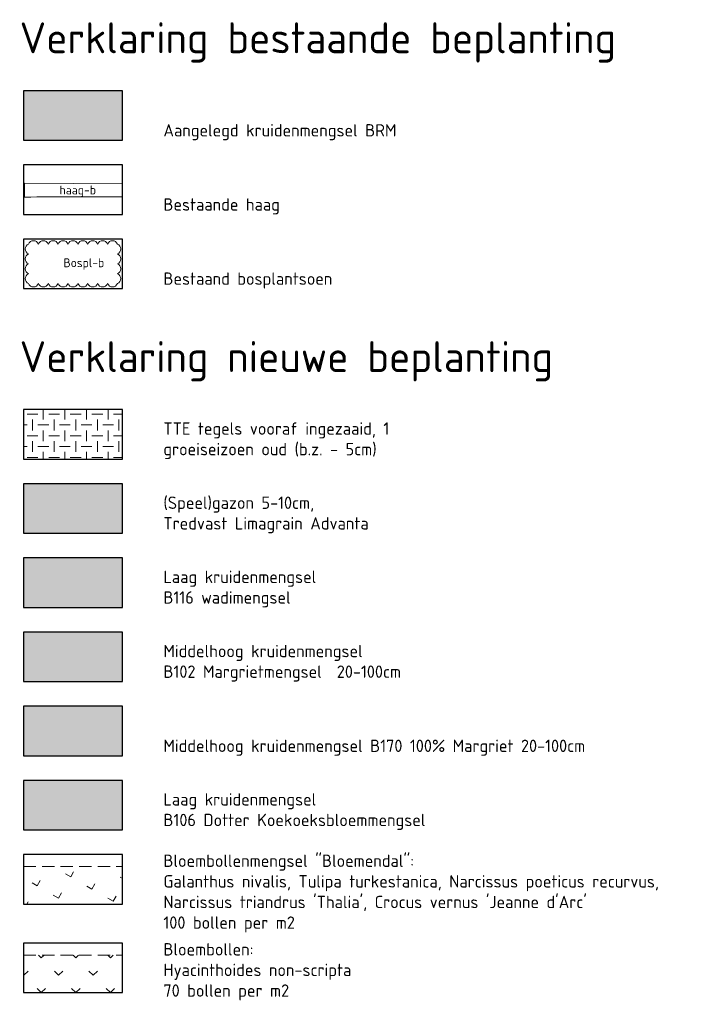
# Model space of a CAD drawing. Header units: metres. Extents: x 167415 to 168367, y 462435 to 462930.
# Tile 145 of 146: x 168285 to 168312, y 462625 to 462665. Entities that reach past the tile are written whole.
import ezdxf

# ---------------------------------------------------------------- set-up
doc = ezdxf.new("R2010")
doc.units = ezdxf.units.M
doc.header["$LTSCALE"] = 0.2
doc.linetypes.add('DASHED', pattern=[0.75, 0.5, -0.25])
for name, color, linetype, lineweight in [('B-GV-GR-BEPLANTING_CULTUUR_HEESTERS-G', 253, 'Continuous', 18), ('B-GV-GR-BEPLANTING_CULTUUR_HEESTERS-T25', 253, 'Continuous', 25), ('B-GV-IE-TERREINAFSCHEIDING_NATUURLIJK_HAAG-T18', 253, 'Continuous', 18), ('B-WE-GR-HAAG-G', 253, 'GR-HAAG1', 13), ('B_WE_GR_GRAS_BRM_Aangelegd', 51, 'Continuous', 18), ('N-WE-GR-BOLLEN-A-WRM-200 Mengsel Bloemendal-A', 108, 'Continuous', 18), ('N-WE-GR-BOLLEN-A-WRM-200 Mengsel Bloemendal-G', 108, 'DASHED', 18), ('N-WE-GR-BOLLEN-WRM-Hyacinthoides non-scripta-A', 178, 'Continuous', 18), ('N-WE-GR-BOLLEN-WRM-Hyacinthoides non-scripta-G', 178, 'DASHED', 18), ('N-WE-VH-VERHARDING_TEGEL_GRAS-A', 72, 'Continuous', 18), ('N_WE_GR_GRAS_WRM_RVA Dotter Koekoeksbloemmengsel-A', 194, 'Continuous', 18), ('N_WE_GR_GRAS_WRM_RVA gazon-A', 76, 'Continuous', 18), ('N_WE_GR_GRAS_WRM_RVA kruidenmengsel 2_B102-A', 141, 'Continuous', 18), ('N_WE_GR_GRAS_WRM_RVA kruidenmengsel Barneveld_B116-A', 83, 'Continuous', 18), ('N_WE_GR_GRAS_WRM_RVA margrietmengsel-A', 213, 'Continuous', 18), ('X-XX-AL-LEGENDA-G', 7, 'Continuous', 18), ('X-XX-AL-VERKLARING-T25', 7, 'Continuous', 25), ('X-XX-AL-VERKLARING-T35', 7, 'Continuous', 35)]:
    doc.layers.add(name, color=color, linetype=linetype, lineweight=lineweight)
doc.layers.add('RVA legenda', color=7, linetype='Continuous')
doc.styles.add('NLCS-ISO', font='NLCS-ISO.ttf')
doc.styles.add('NLCS-ISO-M200-T18', font='NLCS-ISO.ttf', dxfattribs={"height": 0.36})
doc.linetypes.add('GR-HAAG1', pattern='A,6,[176,NLCS.SHX,S=0.125,R=0,X=0,Y=0],-2', length=8)

msp = doc.modelspace()

# ---------------------------------------------------------------- hatches: boundary and pattern name
at = {"layer": 'B_WE_GR_GRAS_BRM_Aangelegd', "transparency": 33554687}
h = msp.add_hatch(color=256, dxfattribs=at)
h.dxf.hatch_style = 1
h.paths.add_polyline_path([(168284.67, 462659.642), (168288.67, 462659.642), (168288.67, 462661.642), (168284.67, 462661.642)])
at = {"layer": 'N-WE-GR-BOLLEN-A-WRM-200 Mengsel Bloemendal-A', "transparency": 33554687}
h = msp.add_hatch(dxfattribs=at)
h.set_pattern_fill('AGR-BOLLEN', color=256, scale=0.4, angle=15.0219, pattern_type=2)
h.set_pattern_definition([(60.0219395, (0, 15), (-0.8575026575, 0.4946416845), [0.24, -0.74994]), (150.0219395, (0, 15), (-0.4946416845, -0.8575026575), [0.24, -0.74994])])
h.paths.add_polyline_path([(168284.67, 462628.744), (168288.67, 462628.744), (168288.67, 462630.196), (168284.67, 462630.196)])
at = {"layer": 'N-WE-GR-BOLLEN-WRM-Hyacinthoides non-scripta-A', "transparency": 33554687}
h = msp.add_hatch(dxfattribs=at)
h.set_pattern_fill('AGR-BOLLEN', color=256, scale=0.4, pattern_type=2)
h.set_pattern_definition([(45, (0, 15), (-0.699993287, 0.699993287), [0.24, -0.74994]), (135, (0, 15), (-0.699993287, -0.699993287), [0.24, -0.74994])])
h.paths.add_polyline_path([(168284.67, 462625.162), (168288.67, 462625.162), (168288.67, 462626.676), (168284.67, 462626.676)])
at = {"layer": 'N-WE-VH-VERHARDING_TEGEL_GRAS-A', "transparency": 33554687}
h = msp.add_hatch(dxfattribs=at)
h.set_pattern_fill('AGR-GRAS_GESTABILISEERD-SO', color=256, scale=7, style=0, pattern_type=2)
h.set_pattern_definition([(0, (0, 12), (0.4375, 0.4375), [0.4375, -0.4375]), (90, (0.21875, 12.21875), (-0.4375, 0.4375), [0.4375, -0.4375])])
h.paths.add_polyline_path([(168288.67, 462646.744), (168284.67, 462646.744), (168284.67, 462648.744), (168288.67, 462648.744)])
at = {"layer": 'N_WE_GR_GRAS_WRM_RVA Dotter Koekoeksbloemmengsel-A', "transparency": 33554687}
h = msp.add_hatch(color=256, dxfattribs=at)
h.dxf.hatch_style = 1
h.paths.add_polyline_path([(168284.67, 462631.744), (168288.67, 462631.744), (168288.67, 462633.744), (168284.67, 462633.744)])
at = {"layer": 'N_WE_GR_GRAS_WRM_RVA gazon-A', "transparency": 33554687}
h = msp.add_hatch(color=256, dxfattribs=at)
h.dxf.hatch_style = 1
h.paths.add_polyline_path([(168284.67, 462643.744), (168288.67, 462643.744), (168288.67, 462645.744), (168284.67, 462645.744)])
at = {"layer": 'N_WE_GR_GRAS_WRM_RVA kruidenmengsel 2_B102-A', "transparency": 33554687}
h = msp.add_hatch(color=256, dxfattribs=at)
h.dxf.hatch_style = 1
h.paths.add_polyline_path([(168284.67, 462637.744), (168288.67, 462637.744), (168288.67, 462639.744), (168284.67, 462639.744)])
at = {"layer": 'N_WE_GR_GRAS_WRM_RVA kruidenmengsel Barneveld_B116-A', "transparency": 33554687}
h = msp.add_hatch(color=256, dxfattribs=at)
h.dxf.hatch_style = 1
h.paths.add_polyline_path([(168284.67, 462640.744), (168288.67, 462640.744), (168288.67, 462642.744), (168284.67, 462642.744)])
at = {"layer": 'N_WE_GR_GRAS_WRM_RVA margrietmengsel-A', "transparency": 33554687}
h = msp.add_hatch(color=256, dxfattribs=at)
h.dxf.hatch_style = 1
h.paths.add_polyline_path([(168284.67, 462634.744), (168288.67, 462634.744), (168288.67, 462636.744), (168284.67, 462636.744)])

# ---------------------------------------------------------------- linework, layer by layer
at = {"layer": 'B-GV-GR-BEPLANTING_CULTUUR_HEESTERS-G', "transparency": 33554687, "flags": 128}
msp.add_lwpolyline([(168284.87, 462653.842, -0.666667), (168284.87, 462654.242, -0.666667), (168284.87, 462654.642, -0.666667), (168284.87, 462655.042, -0.666667), (168284.87, 462655.442, -0.666667), (168285.27, 462655.442, -0.666667), (168285.67, 462655.442, -0.666667), (168286.07, 462655.442, -0.666667), (168286.47, 462655.442, -0.666667), (168286.87, 462655.442, -0.666667), (168287.27, 462655.442, -0.666667), (168287.67, 462655.442, -0.666667), (168288.07, 462655.442, -0.666667), (168288.47, 462655.442, -0.666667), (168288.47, 462655.042, -0.666667), (168288.47, 462654.642, -0.666667), (168288.47, 462654.242, -0.666667), (168288.47, 462653.842, -0.666667), (168288.07, 462653.842, -0.666667), (168287.67, 462653.842, -0.666667), (168287.27, 462653.842, -0.666667), (168286.87, 462653.842, -0.666667), (168286.47, 462653.842, -0.666667), (168286.07, 462653.842, -0.666667), (168285.67, 462653.842, -0.666667), (168285.27, 462653.842, -0.666667), (168284.87, 462653.842)], format="xyb", dxfattribs=at)
at = {"layer": 'B-WE-GR-HAAG-G', "transparency": 33554687}
msp.add_lwpolyline([(168288.67, 462657.872), (168284.708, 462657.904), (168284.714, 462657.342, -0.005217), (168288.67, 462657.349, -0.005217)], format="xyb", dxfattribs=at)
at = {"layer": 'N-WE-GR-BOLLEN-A-WRM-200 Mengsel Bloemendal-G', "ltscale": 5, "flags": 128}
msp.add_lwpolyline([(168284.67, 462630.258), (168288.67, 462630.258)], dxfattribs=at)
at = {"layer": 'N-WE-GR-BOLLEN-WRM-Hyacinthoides non-scripta-G', "ltscale": 5, "flags": 128}
msp.add_lwpolyline([(168284.67, 462626.676), (168288.67, 462626.676)], dxfattribs=at)
at = {"layer": 'RVA legenda', "transparency": 33554687, "flags": 128}
for points in [[(168284.67, 462659.642), (168288.67, 462659.642), (168288.67, 462661.642), (168284.67, 462661.642), (168284.67, 462659.642)], [(168284.67, 462656.642), (168288.67, 462656.642), (168288.67, 462658.642), (168284.67, 462658.642), (168284.67, 462656.642)], [(168284.67, 462653.642), (168288.67, 462653.642), (168288.67, 462655.642), (168284.67, 462655.642), (168284.67, 462653.642)], [(168284.67, 462646.744), (168288.67, 462646.744), (168288.67, 462648.744), (168284.67, 462648.744), (168284.67, 462646.744)], [(168284.67, 462643.744), (168288.67, 462643.744), (168288.67, 462645.744), (168284.67, 462645.744), (168284.67, 462643.744)], [(168284.67, 462640.744), (168288.67, 462640.744), (168288.67, 462642.744), (168284.67, 462642.744), (168284.67, 462640.744)], [(168284.67, 462637.744), (168288.67, 462637.744), (168288.67, 462639.744), (168284.67, 462639.744), (168284.67, 462637.744)], [(168284.67, 462634.744), (168288.67, 462634.744), (168288.67, 462636.744), (168284.67, 462636.744), (168284.67, 462634.744)], [(168284.67, 462631.744), (168288.67, 462631.744), (168288.67, 462633.744), (168284.67, 462633.744), (168284.67, 462631.744)], [(168284.67, 462628.744), (168288.67, 462628.744), (168288.67, 462630.744), (168284.67, 462630.744), (168284.67, 462628.744)], [(168284.67, 462625.162), (168288.67, 462625.162), (168288.67, 462627.162), (168284.67, 462627.162), (168284.67, 462625.162)]]:
    msp.add_lwpolyline(points, close=True, dxfattribs=at)
at = {"layer": 'X-XX-AL-LEGENDA-G', "transparency": 33554687}
msp.add_lwpolyline([(168288.67, 462646.744), (168284.67, 462646.744), (168284.67, 462648.744), (168288.67, 462648.744)], close=True, dxfattribs=at)

# ---------------------------------------------------------------- texts
at = {"layer": 'B-GV-GR-BEPLANTING_CULTUUR_HEESTERS-T25', "transparency": 33554687, "insert": (168286.286, 462654.866), "char_height": 0.36, "attachment_point": 1, "style": 'NLCS-ISO-M200-T18'}
msp.add_mtext_dynamic_manual_height_columns('Bospl-b', width=1.3772, gutter_width=1, heights=[0], dxfattribs=at)
at = {"layer": 'B-GV-IE-TERREINAFSCHEIDING_NATUURLIJK_HAAG-T18', "transparency": 33554687, "style": 'NLCS-ISO-M200-T18'}
msp.add_text('haag-b', height=0.36, rotation=0.2687, dxfattribs=at).set_placement((168286.127, 462657.445))
at = {"layer": 'X-XX-AL-VERKLARING-T25', "transparency": 33554687, "char_height": 0.5, "attachment_point": 7, "style": 'NLCS-ISO'}
for s, width, heights, insert in [('Aangelegd kruidenmengsel BRM', 12.50612, [0], (168290.33, 462659.642)), ('Bestaande haag', 12.50612, [0], (168290.33, 462656.642)), ('Bestaand bosplantsoen', 12.50612, [0], (168290.33, 462653.642)), ('\\pxql;TTE tegels vooraf ingezaaid, 1 groeiseizoen oud (b.z. - 5cm)', 9.73872, [0], (168290.33, 462646.744)), ('(Speel)gazon 5-10cm, \\PTredvast Limagrain Advanta', 21.37059, [0], (168290.33, 462643.744)), ('Laag kruidenmengsel\\PB116 wadimengsel', 12.50612, [0], (168290.33, 462640.744)), ('Middelhoog kruidenmengsel\\PB102 Margrietmengsel  20-100cm', 12.50612, [0], (168290.33, 462637.744)), ('Middelhoog kruidenmengsel B170 100% Margriet 20-100cm', 21.37059, [0.65], (168290.33, 462634.744)), ('Laag kruidenmengsel\\PB106 Dotter Koekoeksbloemmengsel', 12.50612, [0], (168290.33, 462631.744)), ('Bloembollenmengsel "Bloemendal":\\PGalanthus nivalis, Tulipa turkestanica, Narcissus poeticus recurvus, Narcissus triandrus \'Thalia\', Crocus vernus \'Jeanne d\'Arc\'\\P100 bollen per m2', 21.37059, [0], (168290.33, 462627.594)), ('Bloembollen:\\PHyacinthoides non-scripta\\P70 bollen per m2', 21.37059, [0], (168290.33, 462624.845))]:
    msp.add_mtext_dynamic_manual_height_columns(s, width=width, gutter_width=3, heights=heights, dxfattribs=dict(at, insert=insert))
at = {"layer": 'X-XX-AL-VERKLARING-T35', "transparency": 33554687, "style": 'NLCS-ISO'}
for s, p in [('Verklaring bestaande beplanting', (168284.512, 462663.16)), ('Verklaring nieuwe beplanting', (168284.512, 462650.262))]:
    msp.add_text(s, height=1.25, rotation=360, dxfattribs=at).set_placement(p)

doc.saveas('drawing.dxf')
